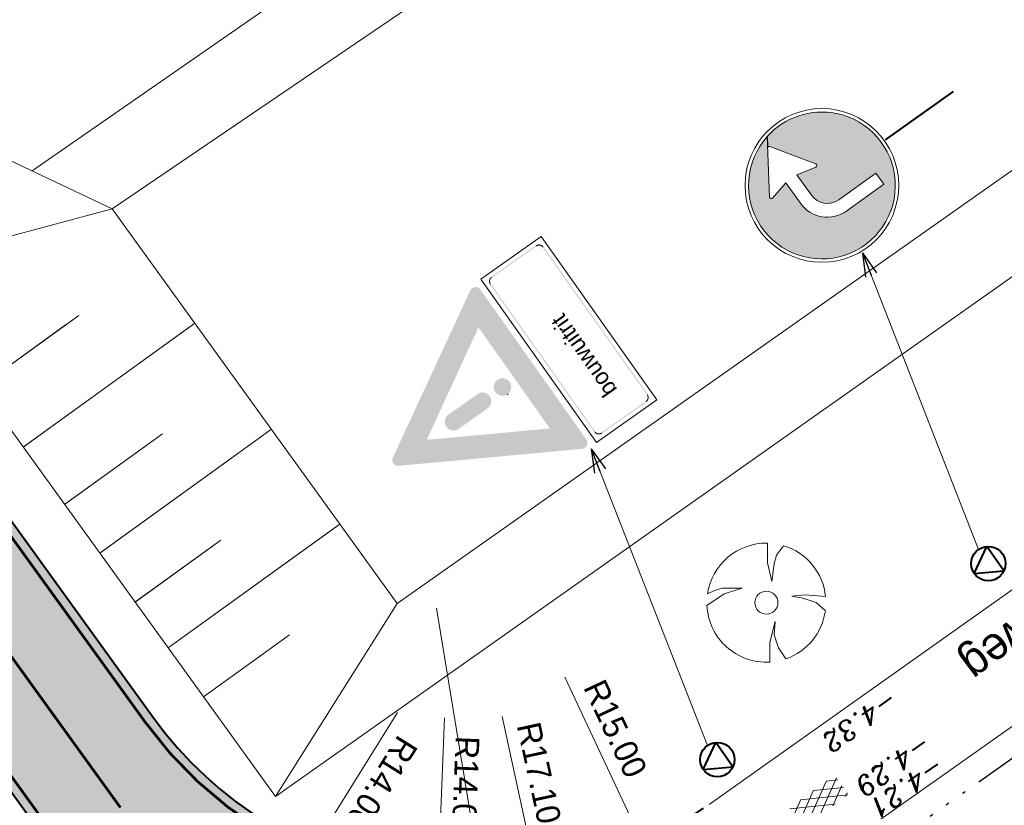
# Model space of a CAD drawing. Header units: metres. Extents: x 148691 to 149199, y 486355 to 486958.
# Tile 8 of 15: x 148996 to 149033, y 486584 to 486613. Entities that reach past the tile are written whole.
import ezdxf

# ---------------------------------------------------------------- set-up
doc = ezdxf.new("R2010")
doc.units = ezdxf.units.M
doc.header["$MEASUREMENT"] = 0
for name, pattern in [('3-3 (0.10)', [6, -3, 3]), ('drainage', [2.0500000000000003, -0.25, 0.05, -0.25, 0.05, -0.25, 0.05, -0.25, 0.9]), ('drainage60', [11.98, 5, -0.32, 0.02, -0.32, 1, -0.32, 5])]:
    doc.linetypes.add(name, pattern=pattern)
doc.layers.get('Defpoints').update_dxf_attribs({"color": 253, "lineweight": 13})
for name, color, linetype, lineweight in [('BWR-alg-topografie', 7, 'Continuous', 13), ('BWR-best-drain ø 60', 60, 'drainage60', 30), ('BWR-best-maaiveldhoogte', 2, 'Continuous', 13), ('BWR-best-situatie', 2, 'Continuous', 13), ('BWR-nieuw-belijning-3-3 streep dik 100', 51, '3-3 (0.10)', 0), ('BWR-nieuw-belijning-kantstreep dik 100', 51, 'Continuous', 0), ('BWR-nieuw-raster-asfaltweg 60%', 253, 'Continuous', 30), ('BWR-nieuw-straatmeubilair', 7, 'Continuous', 40), ('Level 1', 7, 'Continuous', 0), ('Level 60', 7, 'Continuous', 0), ('TOP-L-topo objecten lijn', 7, 'Continuous', 0), ('TOP-L-topo objecten punt', 7, 'Continuous', 0), ('TOP-L-topo objecten vlak', 7, 'Continuous', 0), ('TOP-T-topo huisnummering naamgeving', 7, 'Continuous', 0), ('WVB-dim-terr-maatvoering 018', 7, 'Continuous', 13), ('WVB-pen-dik 035', 1, 'Continuous', 40)]:
    doc.layers.add(name, color=color, linetype=linetype, lineweight=lineweight)
doc.styles.add('1 500   0.18', font='WORKING.shx', dxfattribs={"height": 0.9})
doc.styles.add('1 500   0.25', font='WORKING.shx', dxfattribs={"height": 1.25})
doc.styles.add('Style-INTL_ISO', font='INTL_ISO.shx')
doc.styles.add('Style-ITALICS', font='ITALICS.shx')
doc.dimstyles.new('TER 1 500', dxfattribs={"dimtxt": 0.9, "dimasz": 0.9, "dimexe": 0.45, "dimexo": 0.0625, "dimgap": 0.45, "dimtad": 1, "dimzin": 0, "dimdsep": 46, "dimtxsty": '1 500   0.18', "dimblk": 'TerminatorOpen_0.5', "dimcen": 0, "dimclrd": 256, "dimclre": 256, "dimclrt": 1, "dimazin": 0, "dimtfac": 1, "dimtdec": 0, "dimtmove": 1, "dimatfit": 1, "dimldrblk": 'TerminatorOpen_0.5', "dimfxl": 0.45, "dimfxlon": 1, "dimfrac": 2, "dimtolj": 1, "dimtzin": 0, "dimlwd": -1, "dimlwe": -1, "dimarcsym": 0})

# ---------------------------------------------------------------- blocks, each defined once
blk = doc.blocks.new('BBOOM')
at = {"layer": 'BWR-best-situatie'}
for p, q in [((0.016, 0.603), (0.016, 0.9)), ((0.016, 0.804), (0.016, 0.871)), ((0.26, 0.861), (0.15, 0.72)), ((0.083, 0.318), (0.016, 0.603)), ((0.15, 0.72), (0.116, 0.586)), ((0.116, 0.586), (0.083, 0.318)), ((-0.787, 0.185), (-0.89, 0.134)), ((-0.67, 0.217), (-0.787, 0.185)), ((-0.368, 0.218), (-0.67, 0.217)), ((-0.637, 0.135), (-0.368, 0.218)), ((-0.9, -0.042), (-0.637, 0.135)), ((0.384, 0.1), (0.586, 0.117)), ((0.551, 0.067), (0.384, 0.1)), ((0.752, 0), (0.551, 0.067)), ((0.586, 0.117), (0.895, 0.092)), ((0.89, -0.121), (0.752, 0)), ((0.133, -0.283), (0.05, -0.603)), ((0.116, -0.484), (0.133, -0.283)), ((0.184, -0.685), (0.116, -0.484)), ((0.05, -0.603), (0.051, -0.899)), ((0.293, -0.851), (0.184, -0.685))]:
    blk.add_line(p, q, dxfattribs=at)
blk.add_circle((-0.0004492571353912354, -9.416711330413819e-05), 0.173961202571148, dxfattribs=at)
for start, end in [(88.94951944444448, 171.4867027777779), (5.844686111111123, 73.16137777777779), (182.6374611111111, 273.2485), (289.0687055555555, 352.1969583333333)]:
    blk.add_arc((-0.001, 0), 0.8999999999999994, start, end, dxfattribs=at)
blk = doc.blocks.new('ASFALT')
at = {"layer": 'BWR-alg-topografie'}
for p, q in [((0.5369999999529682, 0.7369999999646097), (-0.0009999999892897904, 0.4259999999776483)), ((1.136999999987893, 0.7359999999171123), (0, 0.07900000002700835)), ((1.483000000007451, -0.165999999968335), (0, 0.6929999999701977)), ((1.737000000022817, 0.73599999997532), (0.176999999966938, -0.1650000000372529)), ((2.082999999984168, -0.1639999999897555), (0.5239999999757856, 0.7360000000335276)), ((2.113000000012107, 0.6069999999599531), (0.7779999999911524, -0.1650000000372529)), ((2.11099999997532, 0.165999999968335), (1.12400000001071, 0.7359999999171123)), ((2.112000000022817, 0.5129999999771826), (1.724999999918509, 0.73599999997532)), ((0.8840000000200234, -0.1639999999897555), (-5.820766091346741e-11, 0.3459999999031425)), ((0.2839999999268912, -0.1640000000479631), (0, 0)), ((2.11199999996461, 0.2589999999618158), (1.377000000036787, -0.1630000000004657)), ((2.1129999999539, -0.08600000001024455), (1.978000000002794, -0.1630000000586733))]:
    blk.add_line(p, q, dxfattribs=at)
blk = doc.blocks.new('TerminatorOpen_0.5')
at = {"color": 0, "linetype": 'ByBlock', "lineweight": -2}
for q in [(-1, 0.25), (-1, 0), (-1, -0.25)]:
    blk.add_line((0, 0), q, dxfattribs=at)
blk = doc.blocks.new('*D24')
at = {"layer": 'Defpoints', "color": 0, "lineweight": 40, "transparency": 16777216}
for p in [(149013.0040242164, 486595.9070878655), (149019.3780084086, 486582.3287107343)]:
    blk.add_point(p, dxfattribs=at)
at = {"layer": 'WVB-dim-terr-maatvoering 018', "transparency": 16777216}
blk.add_line((149016.4277642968, 486588.6135595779), (149018.9955693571, 486583.1434133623), dxfattribs=at)
at = {"layer": 'WVB-dim-terr-maatvoering 018', "transparency": 16777216, "xscale": 0.9, "yscale": 0.9, "zscale": 0.9, "rotation": 295.1463770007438}
blk.add_blockref('TerminatorOpen_0.5', (149019.3780084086, 486582.3287107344), dxfattribs=at)
at = {"layer": 'WVB-dim-terr-maatvoering 018', "color": 7, "transparency": 16777216, "insert": (149018.3351499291, 486586.6682768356), "char_height": 0.9, "attachment_point": 5, "rotation": 295.1463770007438, "style": '1 500   0.18'}
blk.add_mtext('\\A1;\\C7;R15.00', dxfattribs=at)
blk = doc.blocks.new('*D25')
at = {"layer": 'Defpoints', "color": 0, "lineweight": 40, "transparency": 16777216}
for p in [(149012.269541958, 486595.3868897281), (149015.9001329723, 486578.6767488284)]:
    blk.add_point(p, dxfattribs=at)
at = {"layer": 'WVB-dim-terr-maatvoering 018', "transparency": 16777216}
blk.add_line((149014.0627785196, 486587.1333476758), (149015.7090492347, 486579.5562299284), dxfattribs=at)
at = {"layer": 'WVB-dim-terr-maatvoering 018', "transparency": 16777216, "xscale": 0.9, "yscale": 0.9, "zscale": 0.9, "rotation": 282.2580672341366}
blk.add_blockref('TerminatorOpen_0.5', (149015.9001329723, 486578.6767488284), dxfattribs=at)
at = {"layer": 'WVB-dim-terr-maatvoering 018', "color": 7, "transparency": 16777216, "insert": (149015.4480249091, 486584.996598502), "char_height": 0.9, "attachment_point": 5, "rotation": 282.25806723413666, "style": '1 500   0.18'}
blk.add_mtext('\\A1;\\C7;R17.10', dxfattribs=at)
blk = doc.blocks.new('*D26')
at = {"layer": 'Defpoints', "color": 0, "lineweight": 40, "transparency": 16777216}
for p in [(149011.8971603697, 486587.6725811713), (149011.3416739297, 486573.6836056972)]:
    blk.add_point(p, dxfattribs=at)
at = {"layer": 'WVB-dim-terr-maatvoering 018', "transparency": 16777216}
blk.add_line((149011.8735610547, 486587.0782728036), (149011.3773837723, 486574.5828969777), dxfattribs=at)
at = {"layer": 'WVB-dim-terr-maatvoering 018', "transparency": 16777216, "xscale": 0.9, "yscale": 0.9, "zscale": 0.9, "rotation": 267.7260438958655}
blk.add_blockref('TerminatorOpen_0.5', (149011.3416739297, 486573.6836056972), dxfattribs=at)
at = {"layer": 'WVB-dim-terr-maatvoering 018', "color": 7, "transparency": 16777216, "insert": (149012.6699739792, 486584.4517476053), "char_height": 0.9, "attachment_point": 5, "rotation": 267.7260438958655, "style": '1 500   0.18'}
blk.add_mtext('\\A1;\\C7;R14.00', dxfattribs=at)
blk = doc.blocks.new('*D38')
at = {"layer": 'Defpoints', "color": 0, "lineweight": 40, "transparency": 16777216}
for p in [(149011.5779921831, 486591.2208802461), (149013.8537089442, 486577.3057405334)]:
    blk.add_point(p, dxfattribs=at)
at = {"layer": 'WVB-dim-terr-maatvoering 018', "transparency": 16777216}
for p, q in [((149011.5779921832, 486591.2208802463), (149013.8537089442, 486577.3057405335)), ((149015.4387546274, 486567.6137909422), (149013.9989674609, 486576.4175401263))]:
    blk.add_line(p, q, dxfattribs=at)
at = {"layer": 'WVB-dim-terr-maatvoering 018', "transparency": 16777216, "xscale": 0.9, "yscale": 0.9, "zscale": 0.9, "rotation": 99.28807087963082}
blk.add_blockref('TerminatorOpen_0.5', (149013.8537089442, 486577.3057405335), dxfattribs=at)
at = {"layer": 'WVB-dim-terr-maatvoering 018', "color": 7, "transparency": 16777216, "insert": (149015.93959899, 486570.127583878), "char_height": 0.9, "attachment_point": 5, "rotation": 279.2880708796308, "style": '1 500   0.18'}
blk.add_mtext('\\A1;\\C7;R14.10', dxfattribs=at)
blk = doc.blocks.new('RVVBOR')
at = {"layer": 'BWR-nieuw-straatmeubilair'}
for p, q in [((0, 0.3250000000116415), (-0.2809999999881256, -0.1629999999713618)), ((0, 0.3250000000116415), (0.2820000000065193, -0.1630000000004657)), ((-0.2809999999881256, -0.1629999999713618), (0.2820000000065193, -0.1630000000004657))]:
    blk.add_line(p, q, dxfattribs=at)
blk.add_circle((0, 0), 0.325, dxfattribs=at)
blk = doc.blocks.new('*D41')
at = {"layer": 'Defpoints', "color": 0, "lineweight": 40, "transparency": 16777216}
for p in [(149010.3350986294, 486587.6473733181), (149002.9083772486, 486575.7796098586)]:
    blk.add_point(p, dxfattribs=at)
at = {"layer": 'WVB-dim-terr-maatvoering 018', "transparency": 16777216}
blk.add_line((149010.1032131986, 486587.2768246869), (149003.3858093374, 486576.5425375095), dxfattribs=at)
at = {"layer": 'WVB-dim-terr-maatvoering 018', "transparency": 16777216, "xscale": 0.9, "yscale": 0.9, "zscale": 0.9, "rotation": 237.9621011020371}
blk.add_blockref('TerminatorOpen_0.5', (149002.9083772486, 486575.7796098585), dxfattribs=at)
at = {"layer": 'WVB-dim-terr-maatvoering 018', "color": 7, "transparency": 16777216, "insert": (149009.4906817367, 486584.6014343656), "char_height": 0.9, "attachment_point": 5, "rotation": 237.96210110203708, "style": '1 500   0.18'}
blk.add_mtext('\\A1;\\C7;R14.00', dxfattribs=at)
blk = doc.blocks.new('D05R')
at = {"layer": 'Level 60', "linetype": 'Continuous', "lineweight": 0, "extrusion": (0, 0, -1)}
blk.add_hatch(color=5, dxfattribs=at).paths.add_polyline_path([(-0.5990000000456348, 4.487000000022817), (-1.785730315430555, 5.284106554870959, -0.3579827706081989), (-1.804000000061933, 5.345000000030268), (-2.067094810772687, 5.171911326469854, 0.2641296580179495), (-1.453024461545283, 3.154744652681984), (-1.449520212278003, 3.151429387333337, 3.754227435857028), (-2.064000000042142, 5.185000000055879), (-0.5937524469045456, 6.145161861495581, -0.6749320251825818), (-0.5180000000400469, 6.092000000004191), (-0.6490000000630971, 5.519000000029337), (0.07699999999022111, 5.51400000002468), (0.07576675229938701, 5.514996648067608, -0.4137867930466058), (1.037673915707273, 4.542344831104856), (1.035999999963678, 4.542000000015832), (1.027999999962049, 3.214000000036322), (0.6309999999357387, 3.216000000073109), (0.6389999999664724, 4.54500000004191), (0.6383785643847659, 4.544271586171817, 0.4137867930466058), (0.07325810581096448, 5.115704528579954), (0.07399999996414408, 5.118000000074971), (-0.6550000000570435, 5.121000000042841), (-0.522084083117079, 4.539187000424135, -0.6797223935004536)])
at = {"layer": 'Level 60', "color": 5, "linetype": 'Continuous', "lineweight": 40}
blk.add_line((5.820766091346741e-11, 2.431000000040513), (0, 5.820766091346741e-11), dxfattribs=at)
at = {"layer": 'Level 60', "color": 5, "linetype": 'Continuous', "lineweight": 0, "flags": 128}
blk.add_lwpolyline([(0.5990000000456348, 4.487000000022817), (1.785730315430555, 5.284106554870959, 0.3579827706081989), (1.804000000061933, 5.345000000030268), (2.067094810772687, 5.171911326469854, -0.2641296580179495), (1.453024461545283, 3.154744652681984), (1.449520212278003, 3.151429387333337, -3.754227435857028), (2.064000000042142, 5.185000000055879), (0.5937524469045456, 6.145161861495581, 0.6749320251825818), (0.5180000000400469, 6.092000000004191), (0.6490000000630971, 5.519000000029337), (-0.07699999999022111, 5.51400000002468), (-0.07576675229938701, 5.514996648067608, 0.4137867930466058), (-1.037673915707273, 4.542344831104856), (-1.035999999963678, 4.542000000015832), (-1.027999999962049, 3.214000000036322), (-0.6309999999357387, 3.216000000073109), (-0.6389999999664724, 4.54500000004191), (-0.6383785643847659, 4.544271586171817, -0.4137867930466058), (-0.07325810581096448, 5.115704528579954), (-0.07399999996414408, 5.118000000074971), (0.6550000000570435, 5.121000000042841), (0.522084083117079, 4.539187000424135, 0.6797223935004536)], format="xyb", close=True, dxfattribs=at)
at = {"layer": 'Level 60', "color": 5, "linetype": 'Continuous', "lineweight": 13}
blk.add_circle((-0.0159999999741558, 4.704000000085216), 2.235, dxfattribs=at)
blk = doc.blocks.new('*U49')
at = {"layer": 'Level 1', "linetype": 'Continuous', "lineweight": 0, "extrusion": (0, 0, -1)}
for points in [[(1.232279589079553, 3.519473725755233), (1.255374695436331, 3.552132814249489), (1.259637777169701, 3.551945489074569, 0.414213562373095), (0.958356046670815, 3.500264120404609), (0.9556958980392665, 3.500726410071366), (0.9883549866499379, 3.477631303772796), (0.9904436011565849, 3.477573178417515, -0.414213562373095), (1.236946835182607, 3.519857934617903)], [(2.944851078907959, 2.09408119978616), (2.977510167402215, 2.070986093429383), (2.979763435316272, 2.070811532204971, 0.414213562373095), (2.928082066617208, 2.372093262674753), (2.926103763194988, 2.370664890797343), (2.903008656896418, 2.338005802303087), (2.905391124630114, 2.340005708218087, -0.414213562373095), (2.947675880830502, 2.093502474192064)], [(-2.949429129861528, -2.090840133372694), (-2.982088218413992, -2.067745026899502), (-2.979234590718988, -2.067933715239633, 0.414213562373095), (-2.927553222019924, -2.369215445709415), (-2.930681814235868, -2.36742382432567), (-2.907586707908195, -2.334764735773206), (-2.90486228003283, -2.337127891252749, -0.414213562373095), (-2.947147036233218, -2.090624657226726)]]:
    blk.add_hatch(color=7, dxfattribs=at).paths.add_polyline_path(points, is_closed=False)
blk.add_hatch(color=7, dxfattribs=at).paths.add_polyline_path([(-1.236857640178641, -3.516232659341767), (-1.259952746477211, -3.548891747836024), (-1.259108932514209, -3.549067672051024, 0.414213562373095), (-0.9578272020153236, -3.497386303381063), (-0.9602739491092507, -3.497485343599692), (-0.9929330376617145, -3.474390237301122), (-0.9899147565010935, -3.47469536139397, -0.414213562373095)])
at = {"layer": 'Level 1', "color": 7, "linetype": 'Continuous', "lineweight": 0, "flags": 128}
blk.add_lwpolyline([(3.325158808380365, -2.284430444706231), (1.046154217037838, -3.896044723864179), (-3.324663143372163, 2.284784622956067), (-1.045658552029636, 3.896398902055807)], close=True, dxfattribs=at)
at = {"layer": 'Level 1', "color": 7, "linetype": 'Continuous', "lineweight": 0}
for points in [[(-2.926103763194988, 2.370664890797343), (-1.255374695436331, 3.552132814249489), (-2.903008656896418, 2.338005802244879), (-1.232279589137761, 3.519473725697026)], [(0.960273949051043, -3.497485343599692), (-2.977510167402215, 2.070986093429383), (0.9929330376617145, -3.474390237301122), (-2.944851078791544, 2.094081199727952)]]:
    blk.add_solid(points, dxfattribs=at)
at = {"layer": 'Level 1', "color": 7, "linetype": 'Continuous', "lineweight": 0, "extrusion": (0, 0, -1)}
for points in [[(0.9556958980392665, 3.500726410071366), (-2.982088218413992, -2.067745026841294), (0.9883549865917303, 3.477631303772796), (-2.949429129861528, -2.090840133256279)], [(-2.93476420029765, -2.364536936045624), (-1.259952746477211, -3.548891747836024), (-2.899421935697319, -2.340538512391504), (-1.236857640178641, -3.51623265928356)]]:
    blk.add_solid(points, dxfattribs=at)
at = {"layer": 'WVB-dim-terr-maatvoering 018', "linetype": 'Continuous', "insert": (1.733448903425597, -2.256840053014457), "char_height": 0.6249999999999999, "attachment_point": 4, "rotation": 125.2663116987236, "line_spacing_factor": 0.6, "style": '1 500   0.25'}
blk.add_mtext(' bouwuitrit', dxfattribs=at)
blk = doc.blocks.new('*U48')
at = {"layer": 'Level 1', "linetype": 'Continuous', "lineweight": 0}
h = blk.add_hatch(color=1, dxfattribs=at)
h.paths.add_polyline_path([(2.182937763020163, -3.692971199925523), (-4.74969408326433, -4.333217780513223), (-4.754537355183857, -4.337045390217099, -0.5783800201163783), (-4.979466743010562, -4.018372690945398), (-4.974871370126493, -4.014791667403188), (-2.05212736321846, 2.295889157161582), (-2.05863248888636, 2.29270836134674, -0.5767482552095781), (-1.670736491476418, 2.328109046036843), (-1.670101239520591, 2.327210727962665), (2.33978659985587, -3.343223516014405), (2.337373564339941, -3.339811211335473, -0.5771302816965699), (2.17446571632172, -3.693757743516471)], is_closed=False)
h.paths.add_polyline_path([(-3.69880269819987, -3.351241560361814), (-1.743133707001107, 0.8976946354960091), (0.9589937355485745, -2.923418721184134)], flags=16)
blk.add_hatch(color=7, dxfattribs=at).paths.add_polyline_path([(-0.5643712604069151, -1.166267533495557, 0.41409508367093), (-1.026237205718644, -1.087039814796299, 0.41409508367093), (-1.105464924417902, -1.548905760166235, 0.414213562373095), (-0.6434896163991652, -1.628056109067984, 0.4138501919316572)])
at = {"layer": 'Level 1', "linetype": 'Continuous', "lineweight": 0, "extrusion": (0, 0, -1)}
blk.add_hatch(color=7, dxfattribs=at).paths.add_polyline_path([(1.397925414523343, -2.16156077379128, -0.9999999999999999), (1.780563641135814, -1.620467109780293), (1.777751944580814, -1.625324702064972), (2.867749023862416, -2.396123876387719), (2.877721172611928, -2.396329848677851, -0.9999999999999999), (2.495082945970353, -2.937423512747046), (2.486679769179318, -2.934998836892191), (1.396682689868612, -2.164199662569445)], is_closed=False)
at = {"layer": 'WVB-dim-terr-maatvoering 018', "linetype": 'Continuous'}
blk.add_blockref('*U49', (1.674999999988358, 0.442499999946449), dxfattribs=at)
blk = doc.blocks.new('*U51')
at = {"layer": 'TOP-L-topo objecten lijn', "linetype": 'Continuous', "lineweight": 0}
for p, q in [((-6.768533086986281, 3.576124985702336), (-3.016744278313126, 6.286164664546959)), ((-5.104619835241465, 1.3177633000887), (1.262701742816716, 5.917087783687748)), ((-2.207046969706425, -2.693647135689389), (4.181713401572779, 1.921163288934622)), ((-3.539620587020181, -0.8488273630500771), (0.1478518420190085, 1.814754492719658)), ((0.3668075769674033, -6.286010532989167), (6.769385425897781, -1.661219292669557)), ((-0.8959121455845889, -4.553952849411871), (2.319906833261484, -2.231061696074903))]:
    blk.add_line(p, q, dxfattribs=at)

msp = doc.modelspace()

# ---------------------------------------------------------------- hatches: boundary and pattern name
at = {"layer": 'BWR-nieuw-raster-asfaltweg 60%'}
msp.add_hatch(color=256, dxfattribs=at).paths.add_polyline_path([(148985.6539887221, 486608.1536091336), (149000.8444733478, 486587.1238468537, 0.08783845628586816), (149004.5990720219, 486583.4830475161), (148998.9506683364, 486579.4988503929), (148977.7374439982, 486608.8665154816), (148983.0229171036, 486612.5410109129, 0.04270977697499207)])

# ---------------------------------------------------------------- linework, layer by layer
at = {"layer": 'BWR-best-drain ø 60', "color": 44, "linetype": 'drainage', "ltscale": 2.499999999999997}
msp.add_line((149000.9511480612, 486562.6400468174), (149114.4764187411, 486642.9725738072), dxfattribs=at)
at = {"layer": 'BWR-nieuw-belijning-3-3 streep dik 100', "color": 7, "linetype": '3-3 (0.10)', "lineweight": 0, "flags": 128}
for points in [[(148990.2518339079, 486656.1578397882, 0.1, 0.1, 0), (148975.8476092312, 486645.9644758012, 0.1, 0.1, 0.417059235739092), (148971.2694975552, 486618.4184933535, 0.1, 0.1, 0), (148999.2699073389, 486579.6546239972, 0.1, 0.1, 0.1361061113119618), (149004.9675443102, 486575.0970003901, 0, 0, 0)], [(149021.875907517, 486583.3806284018, 0.1, 0.1, -0.4114878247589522), (149000.5607504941, 486586.9189045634, 0.1, 0.1, 0), (148985.3702658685, 486607.9486668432, 0.1, 0.1, -0.4167460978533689), (148992.4148617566, 486650.4755169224, 0.1, 0.1, 0), (148993.6574490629, 486651.3568794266, 0.1, 0.1, 0)]]:
    msp.add_lwpolyline(points, format="xyseb", dxfattribs=at)
at = {"layer": 'BWR-nieuw-belijning-kantstreep dik 100', "color": 7, "const_width": 0.1, "flags": 128}
msp.add_lwpolyline([(148999.6250155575, 486583.6886751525), (148978.9139026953, 486612.3612152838)], dxfattribs=at)
at = {"layer": 'BWR-nieuw-raster-asfaltweg 60%', "flags": 128}
msp.add_lwpolyline([(148985.6539887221, 486608.1536091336), (149000.8444733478, 486587.1238468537, 0.08783845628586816), (149004.5990720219, 486583.4830475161), (148998.9506683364, 486579.4988503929), (148977.7374439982, 486608.8665154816), (148983.0229171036, 486612.5410109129, 0.04270977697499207)], format="xyb", close=True, dxfattribs=at)
at = {"layer": 'Level 1', "color": 7, "linetype": 'Continuous', "lineweight": 0}
msp.add_point((149014.2661411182, 486599.3147615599), dxfattribs=at)
at = {"layer": 'TOP-L-topo objecten lijn', "linetype": 'Continuous', "lineweight": 0}
for p, q in [((148991.0446249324, 486604.1063883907), (148999.3084060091, 486606.3283624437)), ((148999.3084060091, 486606.3283624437), (149010.0927187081, 486591.3985206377)), ((148991.0446249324, 486604.1063883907), (149005.4884112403, 486584.1103579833)), ((149010.0927187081, 486591.3985206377), (149005.4884112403, 486584.1103579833))]:
    msp.add_line(p, q, dxfattribs=at)
at = {"layer": 'TOP-L-topo objecten vlak', "color": 7, "linetype": 'Continuous', "lineweight": 0}
for p, q in [((149096.3503843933, 486677.3156402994), (148996.2914623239, 486607.7540240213)), ((149005.4884112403, 486584.1103579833), (149107.5479639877, 486656.0997905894)), ((149021.877631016, 486583.810741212), (149112.0094346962, 486647.6467234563)), ((149024.1027767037, 486580.2364496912), (149114.0258764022, 486643.8262081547)), ((149010.0927187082, 486591.3985206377), (149062.126, 486628.057))]:
    msp.add_line(p, q, dxfattribs=at)
at = {"layer": 'TOP-L-topo objecten vlak', "linetype": 'Continuous', "lineweight": 0}
for p, q in [((148984.3252924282, 486613.4086567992), (148999.3084060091, 486606.3283624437)), ((148984.3252924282, 486613.4086567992), (149005.4884112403, 486584.1103579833)), ((148999.3084060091, 486606.3283624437), (149010.0927187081, 486591.3985206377)), ((148994.299966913, 486599.5836249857), (148997.5501351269, 486601.9313277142)), ((148995.9500626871, 486597.3152824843), (149002.4351564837, 486601.9996776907)), ((148995.9638801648, 486597.3252633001), (149002.3312017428, 486601.9245877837)), ((148998.8476355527, 486593.3038720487), (149005.3327293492, 486597.9882672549)), ((148998.8614530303, 486593.3138528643), (149005.2502134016, 486597.9286632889)), ((148997.5150619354, 486595.1486918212), (149000.7576088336, 486597.4908894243)), ((149001.435307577, 486589.721489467), (149007.9204013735, 486594.4058846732)), ((149000.18020917, 486591.459052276), (149003.4227560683, 486593.8012498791)), ((149010.0927187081, 486591.3985206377), (149005.4884112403, 486584.1103579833)), ((149002.7678811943, 486587.8766696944), (149006.0104280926, 486590.2188672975))]:
    msp.add_line(p, q, dxfattribs=at)
at = {"layer": 'TOP-L-topo objecten vlak', "color": 7, "linetype": 'Continuous', "lineweight": 0, "flags": 128}
msp.add_lwpolyline([(148999.3084060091, 486606.3283624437), (149010.477, 486613.903), (149038.861, 486634.907), (149048.98, 486641.852), (149053.709, 486643.882), (149055.645, 486646.626), (149058.373, 486647.904), (149061.74, 486649.994), (149064.615, 486651.113), (149068.821, 486654.466), (149079.557, 486661.962), (149084.325, 486664.919), (149086.174, 486667.189), (149090.005, 486669.628), (149095.635, 486673.694), (149097.8136592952, 486674.5432000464)], dxfattribs=at)
at = {"layer": 'WVB-pen-dik 035'}
for p, q in [((148970.9857747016, 486618.2135510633), (148998.9861844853, 486579.4496817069)), ((148985.6539887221, 486608.1536091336), (149000.8444733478, 486587.1238468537))]:
    msp.add_line(p, q, dxfattribs=at)
msp.add_arc((149013.0040242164, 486595.9070878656), 15, 215.84181214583, 305.3080898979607, dxfattribs=at)

# ---------------------------------------------------------------- block references
at = {"layer": 'BWR-alg-topografie', "rotation": 35.84181214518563}
msp.add_blockref('ASFALT', (149025.3417137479, 486583.082338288), dxfattribs=at)
at = {"layer": 'BWR-nieuw-straatmeubilair', "xscale": 2, "yscale": 2, "zscale": 2, "rotation": 125.2816384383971}
for p in [(149032.4388470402, 486592.9126373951), (149022.191039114, 486585.5033349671)]:
    msp.add_blockref('RVVBOR', p, dxfattribs=at)
at = {"layer": 'Level 60', "color": 5, "linetype": 'Continuous', "lineweight": 13, "xscale": 1.3, "yscale": 1.3, "zscale": 1.3, "rotation": 125.266311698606}
msp.add_blockref('D05R', (149031.1269093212, 486610.7538645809), dxfattribs=at)
at = {"layer": 'TOP-L-topo objecten lijn', "linetype": 'Continuous', "lineweight": 0}
msp.add_blockref('*U51', (149001.0685, 486596.0075), dxfattribs=at)
at = {"layer": 'TOP-L-topo objecten punt', "color": 7, "linetype": 'Continuous', "lineweight": 0, "xscale": 2.5, "yscale": 2.5, "zscale": 2.5}
msp.add_blockref('BBOOM', (149024.049, 486591.435), dxfattribs=at)
at = {"layer": 'WVB-dim-terr-maatvoering 018', "linetype": 'Continuous'}
msp.add_blockref('*U48', (149014.9035, 486600.942), dxfattribs=at)

# ---------------------------------------------------------------- texts
at = {"layer": 'BWR-best-maaiveldhoogte', "style": 'Style-ITALICS'}
for s, p in [('-4.32', (149028.6878379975, 486588.1846855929)), ('-4.29', (149029.9458502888, 486586.5136870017)), ('-4.21', (149030.4320755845, 486585.6719191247))]:
    msp.add_text(s, height=0.7499699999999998, rotation=215.26751110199, dxfattribs=at).set_placement(p)
at = {"layer": 'TOP-T-topo huisnummering naamgeving', "color": 7, "linetype": 'Continuous', "lineweight": 0, "style": 'Style-INTL_ISO'}
msp.add_text('Paradijsvogelweg', height=1.25, rotation=216.8, dxfattribs=at).set_placement((149041.7785329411, 486597.1726682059))

# ---------------------------------------------------------------- dimensions: what is measured, and where the dimension line sits
at = {"layer": 'WVB-dim-terr-maatvoering 018'}
for center, mpoint, picture, middle in [((149013.0040242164, 486595.9070878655), (149019.3780084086, 486582.3287107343), '*D24', (149017.5204473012, 486586.285837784)), ((149012.269541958, 486595.3868897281), (149015.9001329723, 486578.6767488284), '*D25', (149014.5685438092, 486584.8055147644)), ((149011.5779921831, 486591.2208802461), (149013.8537089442, 486577.3057405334), '*D38', (149015.0513985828, 486569.9823253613)), ((149010.3350986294, 486587.6473733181), (149002.9083772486, 486575.7796098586), '*D41', (149008.7277540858, 486585.0788664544)), ((149011.8971603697, 486587.6725811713), (149011.3416739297, 486573.6836056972), '*D26', (149011.7706826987, 486584.4874574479))]:
    dim = msp.add_radius_dim(center=center, mpoint=mpoint, text='\\C7;<>', dimstyle='TER 1 500', override={"dimse1": 1, "dimse2": 1, "dimclrt": 7, "dimtdec": 2, "dimtmove": 1, "dimatfit": 3, "dimfrac": 0}, dxfattribs=at)
    dim.commit()
    dim.dimension.update_dxf_attribs({"geometry": picture, "text_midpoint": middle, "dimtype": 164})

# ---------------------------------------------------------------- leaders
for points in [[(149027.6745380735, 486604.6587523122), (149032.0634096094, 486593.4432471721)], [(149017.4267301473, 486597.2494498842), (149021.8156016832, 486586.0339447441)]]:
    msp.add_leader(points, dimstyle='TER 1 500', override={"dimscale": 1, "dimclrd": 0}, dxfattribs=at)

doc.saveas('drawing.dxf')
